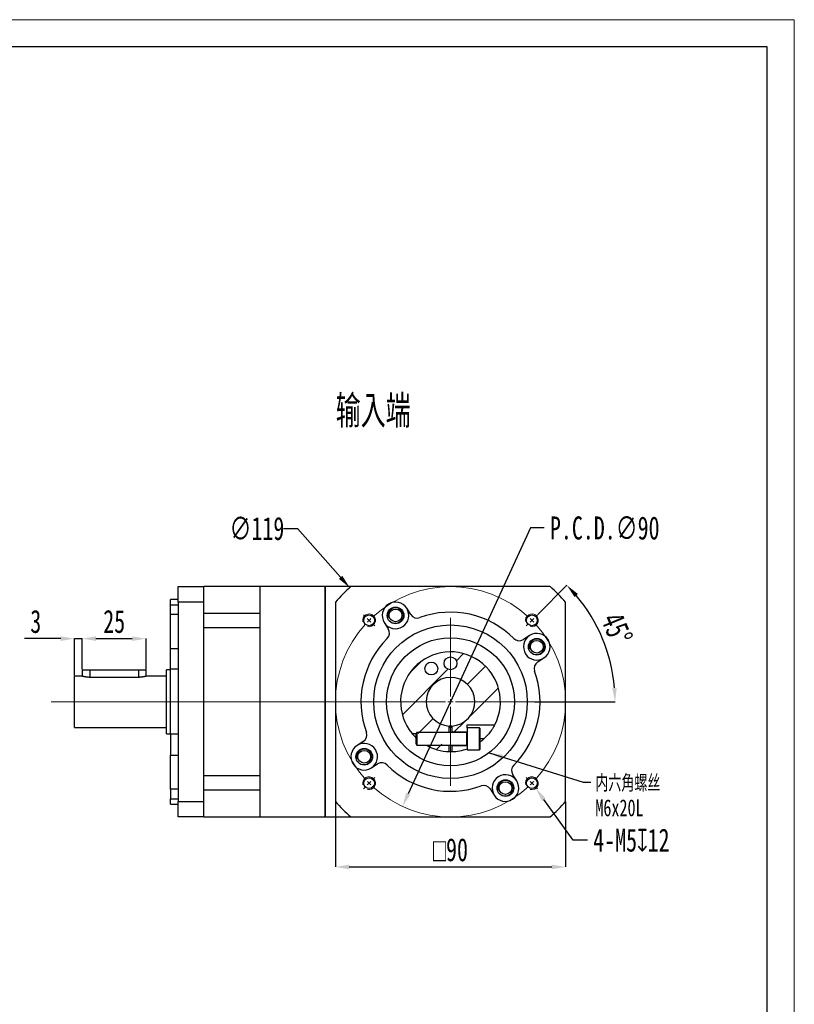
# Model space of a CAD drawing. Header units: millimetres. Extents: x 0 to 297, y 0 to 210.
# Tile 4 of 4: x 196 to 297, y 82 to 210. Entities that reach past the tile are written whole.
import ezdxf

# ---------------------------------------------------------------- set-up
doc = ezdxf.new("R2010")
doc.units = ezdxf.units.MM
doc.linetypes.add('CENTER2', pattern=[28.575, 19.05, -3.175, 3.175, -3.175])
doc.layers.add('3中心线层', color=1, linetype='CENTER2')
doc.layers.add('6文字层', color=3, linetype='Continuous')
doc.layers.add('SLD-0', color=7, linetype='Continuous', lineweight=18)
doc.layers.add('图框_外框线', color=7, linetype='Continuous', lineweight=18)
doc.styles.add('SLDTEXTSTYLE0', font='TXT', dxfattribs={"width": 0.7, "bigfont": 'bigfont'})
doc.styles.add('SLDTEXTSTYLE1', font='TXT', dxfattribs={"width": 0.7})
doc.dimstyles.new('SLDDIMSTYLE0', dxfattribs={"dimtxt": 3, "dimasz": 1.8, "dimexe": 0, "dimexo": 0.0625, "dimgap": 0.75, "dimtad": 0, "dimtih": 1, "dimtoh": 1, "dimlfac": 3, "dimrnd": 1e-09, "dimzin": 12, "dimdsep": 46, "dimtxsty": 'SLDTEXTSTYLE1', "dimsah": 1, "dimcen": 0, "dimadec": 0, "dimazin": 3, "dimtfac": 1, "dimtofl": 0, "dimtmove": 0, "dimatfit": 3, "dimfxl": 1, "dimfrac": 2, "dimtolj": 1, "dimtzin": 12, "dimarcsym": 0})
doc.dimstyles.new('SLDDIMSTYLE1', dxfattribs={"dimtxt": 3, "dimasz": 1.8, "dimexe": 0, "dimexo": 0.0625, "dimgap": 0.75, "dimtad": 1, "dimdec": 4, "dimlfac": 3, "dimzin": 12, "dimdsep": 46, "dimtxsty": 'SLDTEXTSTYLE1', "dimsah": 1, "dimcen": 0.09, "dimazin": 3, "dimtfac": 1, "dimtofl": 0, "dimtmove": 0, "dimatfit": 3, "dimfxl": 1, "dimfrac": 2, "dimtolj": 1, "dimtzin": 12, "dimarcsym": 0})
doc.dimstyles.new('SLDDIMSTYLE10', dxfattribs={"dimtxt": 3, "dimasz": 1.8, "dimexe": 0, "dimexo": 0.0625, "dimgap": 0.75, "dimtad": 0, "dimtih": 1, "dimtoh": 1, "dimlfac": 3, "dimrnd": 1e-09, "dimzin": 12, "dimdsep": 46, "dimtxsty": 'SLDTEXTSTYLE1', "dimsah": 1, "dimcen": 0, "dimadec": 0, "dimazin": 3, "dimtfac": 1, "dimtofl": 0, "dimtmove": 0, "dimatfit": 3, "dimfxl": 1, "dimfrac": 2, "dimtolj": 1, "dimtzin": 12, "dimarcsym": 0})
doc.dimstyles.new('SLDDIMSTYLE11', dxfattribs={"dimtxt": 0.18, "dimasz": 1.8, "dimexe": 0, "dimexo": 0.0625, "dimgap": 0, "dimtad": 0, "dimtih": 1, "dimtoh": 1, "dimdec": 0, "dimrnd": 1e-09, "dimzin": 0, "dimdsep": 46, "dimtxsty": 'Standard', "dimsah": 1, "dimcen": 0.09, "dimadec": 0, "dimazin": 0, "dimtfac": 1.8, "dimtdec": 0, "dimtofl": 0, "dimtmove": 0, "dimatfit": 3, "dimfxl": 1, "dimfrac": 2, "dimtolj": 1, "dimtzin": 0, "dimarcsym": 0})
doc.dimstyles.new('SLDDIMSTYLE2', dxfattribs={"dimtxt": 3, "dimasz": 1.8, "dimexe": 0, "dimexo": 0.0625, "dimgap": 0.75, "dimtad": 0, "dimtih": 1, "dimtoh": 1, "dimlfac": 3, "dimrnd": 1e-09, "dimzin": 12, "dimdsep": 46, "dimtxsty": 'SLDTEXTSTYLE1', "dimsah": 1, "dimcen": 0, "dimadec": 0, "dimazin": 3, "dimtfac": 1, "dimtofl": 0, "dimtmove": 0, "dimatfit": 3, "dimfxl": 1, "dimfrac": 2, "dimtolj": 1, "dimtzin": 12, "dimarcsym": 0})
doc.dimstyles.new('SLDDIMSTYLE4', dxfattribs={"dimtxt": 3, "dimasz": 1.8, "dimexe": 0, "dimexo": 0.0625, "dimgap": 0.75, "dimtad": 1, "dimlfac": 3, "dimrnd": 1e-09, "dimzin": 12, "dimdsep": 46, "dimtxsty": 'SLDTEXTSTYLE1', "dimsah": 1, "dimcen": 0.09, "dimadec": 0, "dimazin": 3, "dimtfac": 1, "dimtofl": 0, "dimtmove": 0, "dimatfit": 3, "dimfxl": 1, "dimfrac": 2, "dimtolj": 1, "dimtzin": 12, "dimarcsym": 0})
doc.dimstyles.new('SLDDIMSTYLE7', dxfattribs={"dimtxt": 3, "dimasz": 1.8, "dimexe": 0, "dimexo": 0.0625, "dimgap": 0.75, "dimtad": 1, "dimlfac": 3, "dimrnd": 1e-09, "dimzin": 12, "dimdsep": 46, "dimtxsty": 'SLDTEXTSTYLE1', "dimsah": 1, "dimcen": 0.09, "dimadec": 0, "dimazin": 3, "dimtfac": 1, "dimtmove": 0, "dimatfit": 0, "dimfxl": 1, "dimfrac": 2, "dimtolj": 1, "dimtzin": 12, "dimarcsym": 0})
pattern_1 = [(45, (-0.5056, -1.343), (-2.245064, 2.245064), [])]

# ---------------------------------------------------------------- blocks, each defined once
blk = doc.blocks.new('*D92')
at = {"layer": '6文字层', "color": 0, "lineweight": -2}
for p, q in [((204.56, 125.66), (204.56, 129.65)), ((206.36, 129.65), (211.09, 129.65)), ((212.89, 125.66), (212.89, 129.65))]:
    blk.add_line(p, q, dxfattribs=at)
at = {"layer": '6文字层', "color": 0}
for points in [[(206.36, 129.95), (206.36, 129.35), (204.56, 129.65)], [(211.09, 129.35), (211.09, 129.95), (212.89, 129.65)]]:
    blk.add_solid(points, dxfattribs=at)
at = {"layer": 'Defpoints', "color": 0}
for p in [(212.89, 129.65), (204.56, 125.6), (212.89, 125.6)]:
    blk.add_point(p, dxfattribs=at)
at = {"layer": '6文字层', "color": 0, "insert": (208.73, 133.4), "char_height": 3, "attachment_point": 2, "style": 'SLDTEXTSTYLE1'}
blk.add_mtext('\\A1;25', dxfattribs=at)
blk = doc.blocks.new('*D93')
at = {"layer": '6文字层', "color": 0, "lineweight": -2}
for p, q in [((201.76, 129.65), (197.06, 129.65)), ((203.56, 124.83), (203.56, 129.65)), ((203.56, 129.65), (204.56, 129.65)), ((204.56, 125.66), (204.56, 129.65)), ((206.36, 129.65), (208.16, 129.65))]:
    blk.add_line(p, q, dxfattribs=at)
at = {"layer": '6文字层', "color": 0}
for points in [[(201.76, 129.35), (201.76, 129.95), (203.56, 129.65)], [(206.36, 129.95), (206.36, 129.35), (204.56, 129.65)]]:
    blk.add_solid(points, dxfattribs=at)
at = {"layer": 'Defpoints', "color": 0}
for p in [(204.56, 129.65), (203.56, 124.76), (204.56, 125.6)]:
    blk.add_point(p, dxfattribs=at)
at = {"layer": '6文字层', "color": 0, "insert": (198.51, 133.4), "char_height": 3, "attachment_point": 2, "style": 'SLDTEXTSTYLE1'}
blk.add_mtext('\\A1;3', dxfattribs=at)
blk = doc.blocks.new('*D94')
at = {"layer": '6文字层', "color": 0, "lineweight": -2}
for p, q in [((230.81, 144.01), (232.61, 144.01)), ((232.61, 144.01), (238.24, 137.64))]:
    blk.add_line(p, q, dxfattribs=at)
at = {"layer": '6文字层', "color": 0}
blk.add_solid([(238.01, 137.44), (238.46, 137.84), (239.43, 136.29)], dxfattribs=at)
at = {"layer": 'Defpoints', "color": 0}
for p in [(239.43, 136.29), (265.69, 106.57)]:
    blk.add_point(p, dxfattribs=at)
at = {"layer": '6文字层', "color": 0, "insert": (223.76, 145.51), "char_height": 3, "attachment_point": 1, "style": 'SLDTEXTSTYLE1'}
blk.add_mtext('\\A1;∅119', dxfattribs=at)
blk = doc.blocks.new('*D95')
at = {"layer": '6文字层', "color": 0, "lineweight": -2}
for p, q in [((263.94, 132.81), (267.73, 136.6)), ((263.56, 121.43), (274.01, 121.43))]:
    blk.add_line(p, q, dxfattribs=at)
blk.add_arc((252.56, 121.43), 21.45, 4.8096, 40.1904, dxfattribs=at)
at = {"layer": '6文字层', "color": 0}
for points in [[(269.17, 135.47), (268.73, 135.07), (267.73, 136.6)], [(273.64, 123.22), (274.23, 123.24), (274.01, 121.43)]]:
    blk.add_solid(points, dxfattribs=at)
at = {"layer": 'Defpoints', "color": 0}
for p in [(263.9, 132.77), (262.44, 131.31), (273.28, 126.98), (200.53, 121.43), (263.5, 121.43)]:
    blk.add_point(p, dxfattribs=at)
at = {"layer": '6文字层', "color": 0, "insert": (274.9, 133.34), "char_height": 3, "attachment_point": 1, "rotation": 292.5, "style": 'SLDTEXTSTYLE1'}
blk.add_mtext('\\A1;45%%d', dxfattribs=at)
blk = doc.blocks.new('*D96')
at = {"layer": '6文字层', "color": 0, "lineweight": -2}
for p, q in [((262.97, 144.07), (247.05, 109.44)), ((264.77, 144.07), (262.97, 144.07))]:
    blk.add_line(p, q, dxfattribs=at)
at = {"layer": '6文字层', "color": 0}
blk.add_solid([(246.78, 109.56), (247.32, 109.31), (246.3, 107.8)], dxfattribs=at)
at = {"layer": 'Defpoints', "color": 0}
for p in [(258.83, 135.06), (246.3, 107.8)]:
    blk.add_point(p, dxfattribs=at)
at = {"layer": '6文字层', "color": 0, "insert": (265.52, 145.57), "char_height": 3, "attachment_point": 1, "style": 'SLDTEXTSTYLE1'}
blk.add_mtext('\\A1;P.C.D.∅90', dxfattribs=at)
blk = doc.blocks.new('*D97')
at = {"layer": '6文字层', "color": 0, "lineweight": -2}
for p, q in [((237.56, 108.39), (237.56, 99.91)), ((267.56, 108.39), (267.56, 99.91)), ((239.36, 99.91), (265.76, 99.91))]:
    blk.add_line(p, q, dxfattribs=at)
at = {"layer": '6文字层', "color": 0}
for points in [[(239.36, 100.21), (239.36, 99.61), (237.56, 99.91)], [(265.76, 99.61), (265.76, 100.21), (267.56, 99.91)]]:
    blk.add_solid(points, dxfattribs=at)
at = {"layer": 'Defpoints', "color": 0}
for p in [(237.56, 108.45), (267.56, 108.45), (267.56, 99.91)]:
    blk.add_point(p, dxfattribs=at)
at = {"layer": '6文字层', "color": 0, "insert": (252.56, 103.66), "char_height": 3, "attachment_point": 2, "style": 'SLDTEXTSTYLE1'}
blk.add_mtext('\\A1;{\\fGDT;o}90', dxfattribs=at)
blk = doc.blocks.new('*D98')
at = {"layer": '6文字层', "color": 0, "lineweight": -2}
for p, q in [((268.54, 103.41), (264.71, 108.69)), ((270.41, 103.41), (268.54, 103.41))]:
    blk.add_line(p, q, dxfattribs=at)
at = {"layer": '6文字层', "color": 0}
blk.add_solid([(264.96, 108.87), (264.47, 108.51), (263.66, 110.15)], dxfattribs=at)
at = {"layer": 'Defpoints', "color": 0}
for p in [(262.68, 111.5), (263.66, 110.15)]:
    blk.add_point(p, dxfattribs=at)
at = {"layer": '6文字层', "color": 0, "insert": (271.16, 104.91), "char_height": 3, "attachment_point": 1, "style": 'SLDTEXTSTYLE1'}
blk.add_mtext('\\A1;4-M5{\\fGDT;x}12', dxfattribs=at)
blk = doc.blocks.new('SW_NOTE_4')
at = {"layer": 'SLD-0', "color": 0, "char_height": 2.2, "attachment_point": 1}
for s, insert, style in [('内六角螺丝', (0.59, 0.97), 'SLDTEXTSTYLE0'), ('M6x20L', (0.59, -2.23), 'SLDTEXTSTYLE1')]:
    blk.add_mtext(s, dxfattribs=dict(at, insert=insert, style=style))
blk = doc.blocks.new('SW_CENTERMARKSYMBOL_1')
at = {"layer": 'SLD-0', "color": 0}
for p, q in [((-0.47, 0.47), (-0.73, 0.73)), ((0, 0), (-0.24, 0.24)), ((0, 0), (0.24, -0.24)), ((10.61, -9.94), (10.61, 0.33)), ((21.21, 0), (20.98, -0.24)), ((21.21, 0), (21.45, 0.24)), ((21.68, 0.47), (21.94, 0.73)), ((0.47, -0.47), (0.73, -0.73)), ((20.74, -0.47), (20.48, -0.73)), ((9.94, -10.61), (-41.43, -10.61)), ((10.61, -10.61), (10.27, -10.61)), ((10.61, -10.61), (10.61, -10.27)), ((10.61, -10.61), (10.61, -10.94)), ((10.61, -10.61), (10.94, -10.61)), ((10.61, -11.27), (10.61, -21.55)), ((11.27, -10.61), (21.55, -10.61)), ((0.47, -20.74), (0.73, -20.48)), ((20.74, -20.74), (20.48, -20.48)), ((-0.47, -21.68), (-0.73, -21.94)), ((0, -21.21), (-0.24, -21.45)), ((0, -21.21), (0.24, -20.98)), ((21.21, -21.21), (20.98, -20.98)), ((21.21, -21.21), (21.45, -21.45)), ((21.68, -21.68), (21.94, -21.94))]:
    blk.add_line(p, q, dxfattribs=at)
for start, end in [(47.5465, 132.4535), (133.7268, 135), (45, 46.2732), (43.7268, 45), (137.5465, 222.4535), (135, 136.2732), (317.5465, 42.4535), (223.7268, 225), (225, 226.2732), (227.5465, 312.4535), (313.7268, 315), (315, 316.2732)]:
    blk.add_arc((10.61, -10.61), 15, start, end, dxfattribs=at)

msp = doc.modelspace()

# ---------------------------------------------------------------- hatches: boundary and pattern name
at = {"linetype": 'Continuous', "lineweight": 18}
h = msp.add_hatch(dxfattribs=at)
h.set_pattern_fill('ANSI31', style=0)
h.set_pattern_definition(pattern_1)
edge = h.paths.add_edge_path(flags=0)
edge.add_line((254.727946, 117.513352), (254.727946, 118.430019))
edge.add_line((254.727946, 118.430019), (258.327561, 118.430019))
edge.add_arc((252.56128, 121.430019), 6.5, 332.51357375, 579.48657743)
edge.add_line((247.544751, 117.296685), (252.394613, 117.296685))
edge.add_line((252.394613, 117.296685), (252.394613, 118.267741))
edge.add_arc((252.56128, 121.430019), 3.166667, -86.98303869, 266.98303869, ccw=False)
edge.add_line((252.727946, 118.267741), (252.727946, 117.513352))
edge.add_line((252.727946, 117.513352), (254.727946, 117.513352))
edge = h.paths.add_edge_path(flags=0)
edge.add_arc((250.06128, 125.760146), 0.833333, 0, 360)
edge = h.paths.add_edge_path(flags=0)
edge.add_arc((252.56128, 126.430019), 0.833333, 0, 360)
h = msp.add_hatch(dxfattribs=at)
h.set_pattern_fill('ANSI31', style=0)
h.set_pattern_definition(pattern_1)
edge = h.paths.add_edge_path(flags=0)
edge.add_arc((252.56128, 121.430019), 6.5, 238.35138734, 268.53071642)
edge.add_line((252.394613, 114.932156), (252.394613, 115.896685))
edge.add_line((252.394613, 115.896685), (249.150675, 115.896685))

# ---------------------------------------------------------------- linework, layer by layer
at = {"color": 7, "linetype": 'Continuous', "lineweight": 25}
for p, q in [((217.06128, 136.430019), (220.394612, 136.430019)), ((217.06128, 134.405423), (217.06128, 136.430019)), ((227.727946, 136.430019), (220.394612, 136.430019)), ((220.394612, 134.405423), (220.394612, 136.430019)), ((236.227947, 136.430019), (227.727946, 136.430019)), ((227.727946, 136.430019), (227.727946, 132.909362)), ((227.727946, 136.430019), (227.727946, 136.194678)), ((227.727946, 136.194678), (227.727946, 106.430018)), ((239.585875, 136.430019), (236.227947, 136.430019)), ((236.227947, 136.430019), (236.227947, 136.194678)), ((236.227947, 106.430018), (236.227947, 136.430019)), ((236.227947, 136.194678), (236.227947, 106.430018)), ((265.536684, 136.430019), (239.585875, 136.430019)), ((217.06128, 134.763352), (216.06128, 134.763352)), ((216.06128, 134.070577), (216.06128, 134.763352)), ((216.06128, 134.070577), (217.06128, 134.070577)), ((216.06128, 132.804729), (216.06128, 134.070577)), ((220.394612, 134.405423), (217.06128, 134.405423)), ((217.06128, 134.405423), (217.06128, 108.454614)), ((220.394612, 121.430019), (220.394612, 134.405423)), ((237.561279, 134.405423), (237.561279, 108.454614)), ((247.377708, 132.792605), (246.859163, 133.606557)), ((267.56128, 108.454614), (267.56128, 134.405423)), ((217.06128, 132.804729), (216.06128, 132.804729)), ((216.06128, 128.38658), (216.06128, 132.804729)), ((227.727946, 132.909362), (220.394612, 132.909362)), ((220.394612, 131.085311), (227.727946, 131.085311)), ((227.727946, 131.085311), (227.727946, 111.774726)), ((243.935406, 131.743919), (244.453951, 130.929967)), ((262.87518, 130.055892), (262.061227, 129.537347)), ((216.06128, 125.671961), (216.06128, 128.38658)), ((216.06128, 128.38658), (217.06128, 128.38658)), ((263.923866, 126.61359), (264.737818, 127.132135)), ((204.561282, 124.763352), (203.56128, 124.763352)), ((203.56128, 118.096685), (203.56128, 124.763352)), ((204.561282, 125.596685), (204.561282, 124.763352)), ((204.561282, 125.596685), (205.561279, 125.596685)), ((205.561279, 125.596685), (211.894612, 125.596685)), ((211.894612, 124.609816), (205.561279, 124.609816)), ((211.894612, 125.596685), (212.894612, 125.596685)), ((212.894612, 124.763352), (212.894612, 125.596685)), ((215.561279, 124.763352), (212.894612, 124.763352)), ((216.06128, 125.596685), (215.561279, 125.596685)), ((215.561279, 117.263352), (215.561279, 125.596685)), ((217.06128, 125.671961), (216.06128, 125.671961)), ((216.06128, 117.188076), (216.06128, 125.671961)), ((220.394612, 108.454614), (220.394612, 121.430019)), ((203.56128, 118.096685), (215.561279, 118.096685)), ((252.394613, 117.430019), (252.394613, 118.267741)), ((252.394613, 118.100855), (252.727946, 118.100855)), ((252.727946, 118.267741), (252.727946, 117.513352)), ((254.727946, 118.430019), (258.327561, 118.430019)), ((254.727946, 118.013352), (254.727946, 118.430019)), ((256.36128, 118.013352), (254.727946, 118.013352)), ((254.727946, 118.013352), (254.727946, 115.180018)), ((215.561279, 117.263352), (216.06128, 117.263352)), ((216.06128, 117.188076), (216.06128, 114.473458)), ((217.06128, 117.188076), (216.06128, 117.188076)), ((247.544751, 117.296685), (248.117629, 117.296685)), ((248.194609, 117.430019), (248.061279, 117.199085)), ((248.061279, 117.199085), (248.061279, 115.994286)), ((254.66128, 117.430019), (248.194609, 117.430019)), ((248.194609, 117.430019), (248.194609, 115.763352)), ((252.727946, 117.513352), (252.727946, 117.430019)), ((252.727946, 117.513352), (254.727946, 117.513352)), ((256.394613, 117.980019), (256.394613, 117.590395)), ((256.394613, 117.590395), (256.394613, 115.213352)), ((241.198693, 116.246447), (240.384741, 115.727902)), ((248.061279, 115.994286), (248.194609, 115.763352)), ((248.194609, 115.763352), (254.66128, 115.763352)), ((252.394613, 114.932156), (252.394613, 115.763352)), ((252.727946, 115.763352), (252.727946, 115.680019)), ((252.727946, 115.680019), (252.727946, 114.932156)), ((254.727946, 115.680019), (252.727946, 115.680019)), ((216.06128, 114.473458), (217.06128, 114.473458)), ((216.06128, 110.055308), (216.06128, 114.473458)), ((254.727946, 115.180018), (256.36128, 115.180018)), ((242.247379, 112.804146), (243.061332, 113.32269)), ((227.727946, 111.774726), (220.394612, 111.774726)), ((261.187153, 111.116118), (260.668608, 111.930071)), ((217.06128, 110.055308), (216.06128, 110.055308)), ((216.06128, 110.055308), (216.06128, 108.78946)), ((220.394612, 109.950676), (227.727946, 109.950676)), ((227.727946, 109.950676), (227.727946, 106.430018)), ((257.744851, 110.067432), (258.263396, 109.25348)), ((216.06128, 108.78946), (217.06128, 108.78946)), ((216.06128, 108.096686), (216.06128, 108.78946)), ((216.06128, 108.096686), (217.06128, 108.096686)), ((217.06128, 108.454614), (220.394612, 108.454614)), ((217.06128, 106.430018), (217.06128, 108.454614)), ((220.394612, 106.430018), (220.394612, 108.454614)), ((220.394612, 106.430018), (217.06128, 106.430018)), ((220.394612, 106.430018), (227.727946, 106.430018)), ((227.727946, 106.430018), (236.227947, 106.430018)), ((236.227947, 106.430018), (239.585875, 106.430018)), ((239.585875, 106.430018), (265.536684, 106.430018))]:
    msp.add_line(p, q, dxfattribs=at)
at = {"color": 1, "linetype": 'Continuous', "lineweight": 25}
for p, q in [((205.561279, 125.596685), (205.561279, 124.609816)), ((211.894612, 125.596685), (211.894612, 124.609816)), ((256.36128, 117.614339), (256.36128, 118.013352)), ((254.66128, 117.430019), (254.66128, 115.763352)), ((256.36128, 115.180018), (256.36128, 117.614339)), ((256.907415, 116.596685), (256.394613, 116.596685))]:
    msp.add_line(p, q, dxfattribs=at)
at = {"color": 7, "linetype": 'Continuous', "lineweight": 25, "flags": 128}
for points in [[(252.727946, 118.267741), (252.56128, 118.263352), (252.394613, 118.267741)], [(252.394613, 114.932156), (252.56128, 114.930019), (252.727946, 114.932156)]]:
    msp.add_lwpolyline(points, dxfattribs=at)
at = {"color": 7, "linetype": 'Continuous', "lineweight": 25}
for centre, radius in [((245.397285, 132.675238), 1.083333), ((245.397285, 132.675238), 0.833333), ((241.954678, 132.03662), 0.7), ((263.167881, 132.03662), 0.7), ((252.56128, 121.430019), 10), ((252.56128, 121.430019), 8.333333), ((263.806499, 128.594013), 1.083333), ((263.806499, 128.594013), 0.833333), ((252.56128, 126.430019), 0.833333), ((250.06128, 125.760146), 0.833333), ((241.31606, 114.266024), 1.083333), ((241.31606, 114.266024), 0.833333), ((241.954678, 110.823417), 0.7), ((259.725274, 110.184799), 1.083333), ((259.725274, 110.184799), 0.833333), ((263.167881, 110.823417), 0.7)]:
    msp.add_circle(centre, radius, dxfattribs=at)
for centre, radius, start, end in [((252.56128, 121.430019), 19.833333, 130.86068831, 139.13931169), ((252.56128, 121.430019), 19.833333, 40.86068831, 49.13931169), ((245.397285, 132.675238), 1.733333, 32.5, 212.5), ((245.397285, 132.675238), 1.733333, 212.5, 32.5), ((248.2211, 133.329904), 1, 212.5, 290.0381519), ((252.56128, 121.430019), 11.666667, 44.9618481, 110.0381519), ((243.61056, 130.392667), 1, 314.9618481, 32.5), ((252.56128, 121.430019), 11.666667, 134.9618481, 200.0381519), ((261.523927, 130.380739), 1, 224.9618481, 302.5), ((263.806499, 128.594013), 1.733333, 122.5, 302.5), ((263.806499, 128.594013), 1.733333, 302.5, 122.5), ((252.56128, 121.430019), 6.5, 332.51357375, 219.48657743), ((264.461165, 125.770199), 1, 122.5, 200.0381519), ((252.56128, 121.430019), 3.166667, 273.01696131, 266.98303869), ((252.56128, 121.430019), 11.666667, 314.9618481, 20.0381519), ((256.36128, 117.980019), 0.033333, 0, 90), ((240.661394, 117.089839), 1, 302.5, 20.0381519), ((254.66128, 117.496685), 0.066667, 270, 0), ((241.31606, 114.266024), 1.733333, 122.5, 302.5), ((241.31606, 114.266024), 1.733333, 302.5, 122.5), ((252.56128, 121.430019), 6.5, 240.66788983, 268.53071642), ((254.66128, 115.696685), 0.066667, 0, 90), ((252.56128, 121.430019), 6.5, 306.13881466, 311.96188883), ((252.56128, 121.430019), 6.5, 271.46928358, 289.47122063), ((256.36128, 115.213352), 0.033333, 270, 0), ((243.598632, 112.479299), 1, 44.9618481, 122.5), ((252.56128, 121.430019), 11.666667, 224.9618481, 290.0381519), ((261.511999, 112.467371), 1, 134.9618481, 212.5), ((259.725274, 110.184799), 1.733333, 32.5, 212.5), ((256.901459, 109.530133), 1, 32.5, 110.0381519), ((259.725274, 110.184799), 1.733333, 212.5, 32.5), ((252.56128, 121.430019), 19.833333, 220.86068831, 229.13931169), ((252.56128, 121.430019), 19.833333, 310.86068831, 319.13931169)]:
    msp.add_arc(centre, radius, start, end, dxfattribs=at)
for points, knots in [([(205.561279, 124.609816), (205.50728, 124.61062), (205.397668, 124.612251), (205.238805, 124.624978), (205.087861, 124.643782), (204.950053, 124.667183), (204.82657, 124.692958), (204.722697, 124.718122), (204.64044, 124.740254), (204.587149, 124.755608), (204.561416, 124.76331), (204.564025, 124.762529), (204.564843, 124.762285)], [0, 0, 0, 0, 0.1025297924, 0.2081268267, 0.31063395, 0.4159588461, 0.5214033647, 0.6297796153, 0.7372492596, 0.8480121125, 0.9523700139, 1, 1, 1, 1]), ([(212.891051, 124.762285), (212.891581, 124.762443), (212.893007, 124.762869), (212.865458, 124.754645), (212.813041, 124.739601), (212.73469, 124.718541), (212.634068, 124.694058), (212.510896, 124.668114), (212.369287, 124.643879), (212.211594, 124.624304), (212.05172, 124.611973), (211.944072, 124.610495), (211.894612, 124.609816)], [0, 0, 0, 0, 0.059957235, 0.1611102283, 0.265137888, 0.3675592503, 0.4727399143, 0.5790506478, 0.6883800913, 0.7955507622, 0.9060640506, 1, 1, 1, 1]), ([(258.327561, 118.430019), (258.326238, 118.427481), (258.321532, 118.418449), (258.258208, 118.297213), (258.091965, 118.006776), (257.821737, 117.599921), (257.430879, 117.100693), (257.091122, 116.773564), (256.907415, 116.596685)], [0, 0, 0, 0, 0.064707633, 0.2302621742, 0.3976373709, 0.5735060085, 0.7693938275, 1, 1, 1, 1]), ([(248.061279, 116.739655), (248.060693, 116.7402), (248.008231, 116.788978), (247.924689, 116.873982), (247.813101, 116.99017), (247.730921, 117.080135), (247.664243, 117.155499), (247.616246, 117.211254), (247.580534, 117.253558), (247.557251, 117.28153), (247.546169, 117.294965), (247.54513, 117.296225), (247.544751, 117.296685)], [0, 0, 0, 0, 0.0021588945, 0.1932643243, 0.328673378, 0.4673198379, 0.5729164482, 0.6812382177, 0.7696935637, 0.8605834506, 0.9491229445, 1, 1, 1, 1])]:
    msp.add_open_spline(points, degree=3, knots=knots, dxfattribs=at)
at = {"layer": 'SLD-0'}
for centre, radius in [((245.397285, 132.675238), 1), ((241.954678, 132.03662), 0.833333), ((263.167881, 132.03662), 0.833333), ((263.806499, 128.594013), 1), ((241.31606, 114.266024), 1), ((241.954678, 110.823417), 0.833333), ((263.167881, 110.823417), 0.833333), ((259.725274, 110.184799), 1)]:
    msp.add_arc(centre, radius, 255, 195, dxfattribs=at)
at = {"layer": '图框_外框线', "color": 3}
msp.add_lwpolyline([(0, 0), (297.369229, 0), (297.369229, 210.282526), (0, 210.282526)], close=True, dxfattribs=at)
at = {"layer": '图框_外框线', "color": 3, "lineweight": 25}
msp.add_lwpolyline([(17.700549, 3.54011), (293.829119, 3.54011), (293.829119, 206.742416), (17.700549, 206.742416)], close=True, dxfattribs=at)

# ---------------------------------------------------------------- block references
at = {"layer": '3中心线层'}
msp.add_blockref('SW_CENTERMARKSYMBOL_1', (241.954678, 132.03662), dxfattribs=at)
at = {"layer": '6文字层'}
msp.add_blockref('SW_NOTE_4', (270.849164, 110.949036), dxfattribs=at)

# ---------------------------------------------------------------- texts
at = {"layer": 'SLD-0', "insert": (237.597909, 161.381242), "char_height": 4.2333333, "attachment_point": 1, "style": 'SLDTEXTSTYLE0'}
msp.add_mtext('输入端', dxfattribs=at)

# ---------------------------------------------------------------- dimensions: what is measured, and where the dimension line sits
at = {"layer": '6文字层'}
dim = msp.add_diameter_dim_2p(p1=(265.694927, 106.568376), p2=(239.427632, 136.291661), dimstyle='SLDDIMSTYLE0', dxfattribs=at)
dim.commit()
dim.dimension.update_dxf_attribs({"geometry": '*D94', "text_midpoint": (226.906925, 144.00977), "dimtype": 163})
dim = msp.add_diameter_dim_2p(p1=(258.825032, 135.059597), p2=(246.297528, 107.80044), text='P.C.D.<>', dimstyle='SLDDIMSTYLE2', dxfattribs=at)
dim.commit()
dim.dimension.update_dxf_attribs({"geometry": '*D96', "text_midpoint": (272.340531, 144.069096), "dimtype": 163})
dim = msp.add_angular_dim_2l(base=(273.279605, 126.981477), line1=((200.526452, 121.430019), (263.501215, 121.430019)), line2=((263.898558, 132.767297), (262.437204, 131.305943)), dimstyle='SLDDIMSTYLE1', dxfattribs=at)
dim.commit()
dim.dimension.update_dxf_attribs({"geometry": '*D95', "text_midpoint": (272.377746, 129.638268), "dimtype": 162})
for base, p1, p2, dimstyle, picture, middle in [((204.56128, 129.652274), (203.56128, 124.763352), (204.56128, 125.596685), 'SLDDIMSTYLE7', '*D93', (198.51128, 129.652274)), ((212.894613, 129.652274), (204.56128, 125.596685), (212.894613, 125.596685), 'SLDDIMSTYLE4', '*D92', (208.727946, 129.652274))]:
    dim = msp.add_linear_dim(base=base, p1=p1, p2=p2, dimstyle=dimstyle, dxfattribs=at)
    dim.commit()
    dim.dimension.update_dxf_attribs({"geometry": picture, "text_midpoint": middle, "dimtype": 160})
dim = msp.add_diameter_dim_2p(p1=(262.679068, 111.498329), p2=(263.656694, 110.148505), text='4-M<>{\\fGDT;x}12', dimstyle='SLDDIMSTYLE10', override={"dimpost": '<>'}, dxfattribs=at)
dim.commit()
dim.dimension.update_dxf_attribs({"geometry": '*D98', "text_midpoint": (277.613079, 103.406261), "dimtype": 163})
dim = msp.add_linear_dim(base=(267.56128, 99.913769), p1=(237.56128, 108.454615), p2=(267.56128, 108.454615), text='{\\fGDT;o}<>', dimstyle='SLDDIMSTYLE4', dxfattribs=at)
dim.commit()
dim.dimension.update_dxf_attribs({"geometry": '*D97', "text_midpoint": (252.56128, 99.913769), "dimtype": 160})

# ---------------------------------------------------------------- leaders
msp.add_leader([(257.595131, 114.788876), (269.849164, 110.949036), (270.849164, 110.949036)], dimstyle='SLDDIMSTYLE11', dxfattribs=at)

doc.saveas('drawing.dxf')
